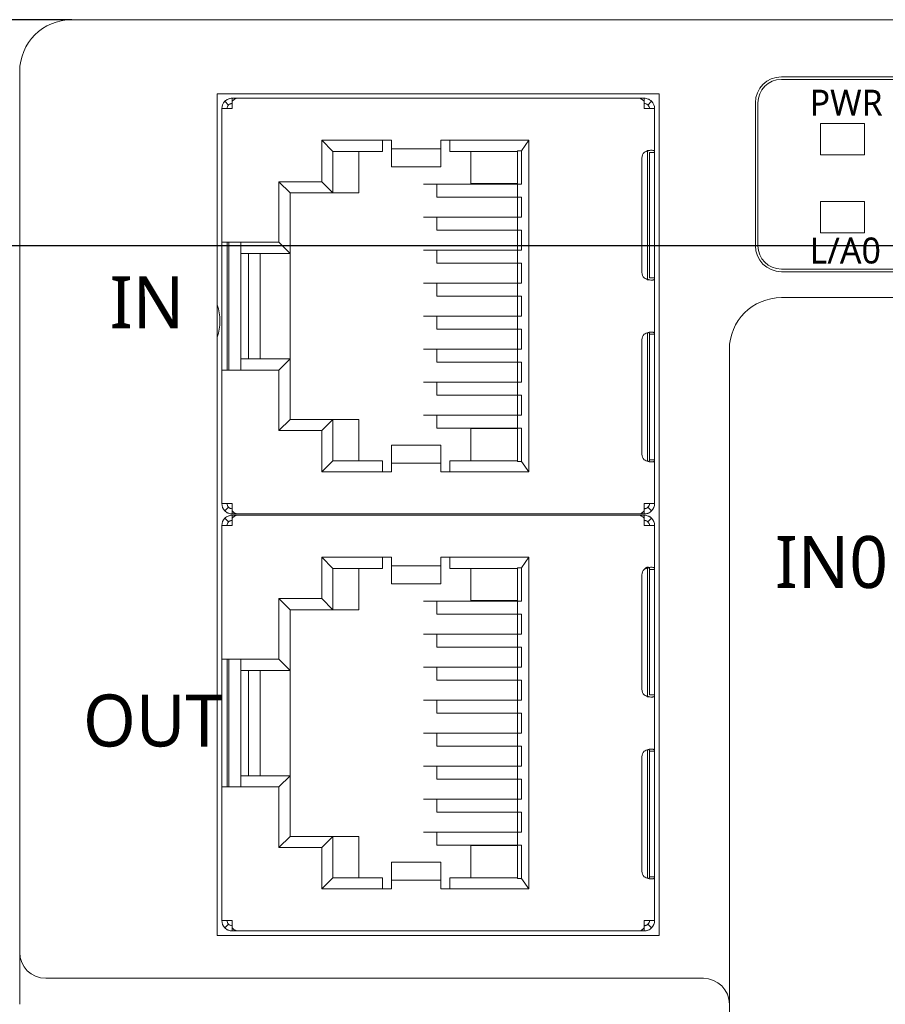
# Model space of a CAD drawing. Header units: millimetres. Extents: x 2293 to 4250, y -591 to 894.
# Tile 18 of 117: x 3464 to 3497, y 131 to 169. Entities that reach past the tile are written whole.
import ezdxf

# ---------------------------------------------------------------- set-up
doc = ezdxf.new("R2010")
doc.units = ezdxf.units.MM
doc.header["$PDSIZE"] = -1
doc.layers.add('1', color=7, linetype='Continuous', lineweight=13)
doc.dimstyles.new('ISO-25', dxfattribs={"dimtxt": 2.5, "dimasz": 2.5, "dimexe": 1.25, "dimexo": 0.625, "dimtad": 1, "dimtxsty": 'Standard', "dimcen": 2.5, "dimadec": 0, "dimazin": 0, "dimtfac": 1, "dimtmove": 0, "dimatfit": 3, "dimfxl": 1, "dimarcsym": 0})

# ---------------------------------------------------------------- blocks, each defined once
blk = doc.blocks.new('*D113')
at = {"color": 0, "lineweight": -2}
for p, q in [((3465.945, 168.906), (3426.22, 168.906)), ((3428.22, 164.826), (3428.22, 146.271)), ((3428.22, 120.586), (3428.22, 139.14)), ((3465.945, 116.506), (3426.22, 116.506))]:
    blk.add_line(p, q, dxfattribs=at)
at = {"color": 0}
for points in [[(3428.9, 164.826), (3427.54, 164.826), (3428.22, 168.906)], [(3427.54, 120.586), (3428.9, 120.586), (3428.22, 116.506)]]:
    blk.add_solid(points, dxfattribs=at)
at = {"layer": 'Defpoints', "color": 0}
for p in [(3428.22, 168.906), (3465.945, 168.906), (3465.945, 116.506)]:
    blk.add_point(p, dxfattribs=at)
at = {"color": 0, "insert": (3428.22, 142.706), "char_height": 3.5, "attachment_point": 5}
blk.add_mtext('52,4%%p0,2', dxfattribs=at)
blk = doc.blocks.new('*D114')
at = {"color": 0, "lineweight": -2}
for p, q in [((3626.945, 160.206), (3450.102, 160.206)), ((3452.102, 156.126), (3452.102, 145.98)), ((3452.102, 129.286), (3452.102, 139.432)), ((3461.245, 125.206), (3450.102, 125.206))]:
    blk.add_line(p, q, dxfattribs=at)
at = {"color": 0}
for points in [[(3452.782, 156.126), (3451.422, 156.126), (3452.102, 160.206)], [(3451.422, 129.286), (3452.782, 129.286), (3452.102, 125.206)]]:
    blk.add_solid(points, dxfattribs=at)
at = {"layer": 'Defpoints', "color": 0}
for p in [(3452.102, 160.206), (3626.945, 160.206), (3461.245, 125.206)]:
    blk.add_point(p, dxfattribs=at)
at = {"color": 0, "insert": (3452.102, 142.706), "char_height": 3.5, "attachment_point": 5}
blk.add_mtext('(35)', dxfattribs=at)
blk = doc.blocks.new('*D115')
at = {"color": 0, "lineweight": -2}
for p, q in [((3626.945, 160.206), (3626.945, 79.056)), ((3461.245, 125.206), (3461.245, 79.056)), ((3465.325, 81.056), (3622.865, 81.056))]:
    blk.add_line(p, q, dxfattribs=at)
at = {"color": 0}
for points in [[(3465.325, 81.736), (3465.325, 80.376), (3461.245, 81.056)], [(3622.865, 80.376), (3622.865, 81.736), (3626.945, 81.056)]]:
    blk.add_solid(points, dxfattribs=at)
at = {"layer": 'Defpoints', "color": 0}
for p in [(3626.945, 160.206), (3461.245, 125.206), (3626.945, 81.056)]:
    blk.add_point(p, dxfattribs=at)
at = {"color": 0, "insert": (3544.095, 84.622), "char_height": 3.5, "attachment_point": 5}
blk.add_mtext('(165,7)', dxfattribs=at)

msp = doc.modelspace()

# ---------------------------------------------------------------- linework, layer by layer
at = {"layer": '1', "color": 92, "linetype": 'Continuous', "lineweight": 13}
for p, q in [((3465.945, 168.906), (3622.245, 168.906)), ((3463.945, 133.006), (3463.945, 166.906)), ((3472.318, 165.881), (3487.771, 165.881)), ((3481.295, 162.596), (3481.295, 163.836)), ((3472.745, 159.911), (3472.745, 155.851)), ((3488.37, 156.807), (3488.37, 158.965)), ((3471.72, 150.281), (3471.72, 155.421)), ((3481.295, 151.926), (3481.295, 153.166)), ((3487.771, 149.881), (3472.318, 149.881)), ((3472.318, 149.831), (3487.771, 149.831)), ((3471.72, 144.291), (3471.72, 149.431)), ((3481.295, 146.546), (3481.295, 147.786)), ((3472.745, 143.861), (3472.745, 139.801)), ((3488.37, 140.757), (3488.37, 142.915)), ((3471.72, 134.231), (3471.72, 139.371)), ((3481.295, 135.876), (3481.295, 137.116)), ((3488.37, 134.231), (3488.37, 135.915)), ((3487.771, 133.831), (3472.318, 133.831)), ((3464.945, 132.006), (3490.245, 132.006))]:
    msp.add_line(p, q, dxfattribs=at)
at = {"layer": '1', "color": 7, "linetype": 'Continuous', "lineweight": 18}
for p, q in [((3465.945, 168.906), (3622.245, 168.906)), ((3463.945, 133.006), (3463.945, 166.906)), ((3493.245, 166.706), (3594.405, 166.706)), ((3594.405, 166.606), (3493.245, 166.606)), ((3471.545, 133.656), (3471.545, 166.056)), ((3471.545, 166.056), (3488.545, 166.056)), ((3488.545, 166.056), (3488.545, 133.656)), ((3471.978, 165.622), (3471.837, 165.764)), ((3472.12, 165.881), (3472.329, 165.881)), ((3472.12, 165.764), (3472.12, 165.881)), ((3472.12, 165.481), (3472.12, 165.764)), ((3487.761, 165.881), (3472.329, 165.881)), ((3487.761, 165.881), (3487.97, 165.881)), ((3487.97, 165.881), (3487.97, 165.764)), ((3487.97, 165.764), (3487.97, 165.481)), ((3488.253, 165.764), (3488.111, 165.622)), ((3492.245, 160.206), (3492.245, 165.706)), ((3492.345, 165.706), (3492.345, 160.206)), ((3471.72, 165.481), (3472.12, 165.481)), ((3471.72, 165.481), (3471.72, 160.341)), ((3487.97, 165.481), (3488.37, 165.481)), ((3488.37, 163.796), (3488.37, 165.481)), ((3494.745, 164.906), (3494.745, 163.706)), ((3496.445, 164.906), (3494.745, 164.906)), ((3496.445, 164.906), (3494.745, 164.906)), ((3494.745, 164.906), (3494.745, 163.706)), ((3496.445, 163.706), (3496.445, 164.906)), ((3496.445, 163.706), (3496.445, 164.906)), ((3475.565, 164.266), (3475.995, 163.836)), ((3478.245, 164.266), (3475.565, 164.266)), ((3475.565, 164.266), (3475.565, 162.671)), ((3477.895, 164.266), (3477.895, 163.836)), ((3478.245, 163.872), (3478.245, 164.266)), ((3483.525, 164.266), (3480.145, 164.266)), ((3480.145, 164.266), (3480.145, 163.872)), ((3480.495, 163.836), (3480.495, 164.266)), ((3483.525, 164.266), (3483.252, 163.857)), ((3483.525, 151.496), (3483.525, 164.266)), ((3475.995, 162.241), (3475.995, 163.836)), ((3475.995, 163.836), (3477.895, 163.836)), ((3476.995, 163.836), (3476.995, 162.241)), ((3480.145, 163.93), (3478.245, 163.93)), ((3478.245, 163.246), (3478.245, 163.872)), ((3480.145, 163.872), (3480.145, 163.246)), ((3480.495, 163.836), (3483.095, 163.836)), ((3481.295, 163.836), (3481.295, 162.596)), ((3483.095, 163.857), (3483.252, 163.857)), ((3483.095, 163.857), (3483.095, 163.836)), ((3483.095, 162.576), (3483.095, 163.836)), ((3483.252, 163.857), (3483.252, 162.576)), ((3488.095, 158.883), (3488.095, 163.878)), ((3488.17, 163.581), (3488.17, 163.796)), ((3488.17, 163.796), (3488.37, 163.796)), ((3488.37, 163.796), (3488.37, 163.581)), ((3487.879, 163.581), (3487.879, 159.181)), ((3488.17, 163.581), (3488.17, 159.181)), ((3488.37, 159.181), (3488.37, 163.581)), ((3494.745, 163.706), (3496.445, 163.706)), ((3494.745, 163.706), (3496.445, 163.706)), ((3478.245, 163.246), (3478.245, 163.24)), ((3478.245, 163.24), (3480.145, 163.24)), ((3480.145, 163.24), (3480.145, 163.246)), ((3474.345, 162.241), (3473.915, 162.671)), ((3475.565, 162.671), (3473.915, 162.671)), ((3473.915, 162.671), (3473.915, 160.341)), ((3475.995, 162.241), (3475.565, 162.671)), ((3481.418, 162.596), (3481.295, 162.596)), ((3482.972, 162.596), (3481.418, 162.596)), ((3483.095, 162.596), (3482.972, 162.596)), ((3474.345, 162.241), (3475.995, 162.241)), ((3474.345, 159.911), (3474.345, 162.241)), ((3475.995, 162.241), (3476.995, 162.241)), ((3479.478, 162.577), (3483.095, 162.577)), ((3479.995, 162.076), (3479.995, 162.576)), ((3483.095, 162.576), (3483.252, 162.576)), ((3483.095, 162.576), (3483.095, 162.076)), ((3483.095, 162.077), (3479.995, 162.077)), ((3479.995, 162.076), (3483.095, 162.076)), ((3480.695, 162.077), (3480.695, 162.076)), ((3481.295, 162.077), (3481.295, 162.076)), ((3483.252, 162.076), (3483.095, 162.076)), ((3483.095, 161.307), (3483.095, 162.076)), ((3483.252, 162.076), (3483.252, 161.306)), ((3496.445, 161.906), (3494.745, 161.906)), ((3494.745, 161.906), (3494.745, 160.706)), ((3496.445, 161.906), (3494.745, 161.906)), ((3494.745, 161.906), (3494.745, 160.706)), ((3496.445, 160.706), (3496.445, 161.906)), ((3496.445, 160.706), (3496.445, 161.906)), ((3479.478, 161.307), (3483.252, 161.307)), ((3479.995, 160.806), (3479.995, 161.306)), ((3483.095, 161.306), (3483.252, 161.306)), ((3483.095, 161.306), (3483.095, 160.806)), ((3483.095, 160.807), (3479.995, 160.807)), ((3479.995, 160.806), (3483.095, 160.806)), ((3483.252, 160.806), (3483.095, 160.806)), ((3483.095, 160.037), (3483.095, 160.806)), ((3483.252, 160.806), (3483.252, 160.036)), ((3494.745, 160.706), (3496.445, 160.706)), ((3494.745, 160.706), (3496.445, 160.706)), ((3471.72, 155.421), (3471.72, 160.341)), ((3472.12, 160.341), (3471.72, 160.341)), ((3471.92, 160.341), (3471.92, 155.421)), ((3471.995, 160.341), (3471.995, 155.421)), ((3473.915, 160.341), (3472.12, 160.341)), ((3472.445, 155.422), (3472.445, 160.34)), ((3474.345, 159.911), (3473.915, 160.341)), ((3479.478, 160.037), (3483.252, 160.037)), ((3479.995, 159.536), (3479.995, 160.036)), ((3483.095, 160.036), (3483.252, 160.036)), ((3483.095, 160.036), (3483.095, 159.536)), ((3472.448, 159.911), (3474.345, 159.911)), ((3472.745, 155.851), (3472.745, 159.911)), ((3473.195, 155.851), (3473.195, 159.911)), ((3474.345, 155.851), (3474.345, 159.911)), ((3483.095, 159.537), (3479.995, 159.537)), ((3479.995, 159.536), (3483.095, 159.536)), ((3483.252, 159.536), (3483.095, 159.536)), ((3483.095, 158.767), (3483.095, 159.536)), ((3483.252, 159.536), (3483.252, 158.766)), ((3488.17, 158.965), (3488.17, 159.181)), ((3488.37, 159.181), (3488.37, 158.965)), ((3493.245, 159.306), (3594.405, 159.306)), ((3594.405, 159.206), (3493.245, 159.206)), ((3488.37, 158.965), (3488.17, 158.965)), ((3488.37, 156.796), (3488.37, 158.965)), ((3479.478, 158.767), (3483.252, 158.767)), ((3479.995, 158.266), (3479.995, 158.766)), ((3483.095, 158.766), (3483.252, 158.766)), ((3483.095, 158.766), (3483.095, 158.266)), ((3483.095, 158.267), (3479.995, 158.267)), ((3479.995, 158.266), (3483.095, 158.266)), ((3483.252, 158.266), (3483.095, 158.266)), ((3483.095, 157.497), (3483.095, 158.266)), ((3483.252, 158.266), (3483.252, 157.496)), ((3622.245, 158.206), (3493.245, 158.206)), ((3479.478, 157.497), (3483.252, 157.497)), ((3479.995, 156.996), (3479.995, 157.496)), ((3483.095, 157.496), (3483.252, 157.496)), ((3483.095, 157.496), (3483.095, 156.996)), ((3483.095, 156.997), (3479.995, 156.997)), ((3483.095, 156.996), (3479.995, 156.996)), ((3483.252, 156.996), (3483.095, 156.996)), ((3483.095, 156.227), (3483.095, 156.996)), ((3483.252, 156.996), (3483.252, 156.226)), ((3487.879, 152.181), (3487.879, 156.581)), ((3488.095, 151.91), (3488.095, 156.852)), ((3488.17, 156.581), (3488.17, 156.796)), ((3488.17, 156.796), (3488.37, 156.796)), ((3488.17, 152.181), (3488.17, 156.581)), ((3488.37, 156.796), (3488.37, 156.581)), ((3488.37, 156.581), (3488.37, 152.181)), ((3479.478, 156.227), (3483.252, 156.227)), ((3479.995, 155.726), (3479.995, 156.226)), ((3483.095, 156.226), (3483.252, 156.226)), ((3483.095, 156.226), (3483.095, 155.726)), ((3491.245, 156.206), (3491.245, 118.506)), ((3474.345, 155.851), (3472.448, 155.851)), ((3473.915, 155.421), (3474.345, 155.851)), ((3474.345, 153.521), (3474.345, 155.851)), ((3471.72, 155.421), (3472.12, 155.421)), ((3471.72, 155.421), (3471.72, 150.281)), ((3472.12, 155.421), (3473.915, 155.421)), ((3473.915, 155.421), (3473.915, 153.091)), ((3483.095, 155.727), (3479.995, 155.727)), ((3483.095, 155.726), (3479.995, 155.726)), ((3483.252, 155.726), (3483.095, 155.726)), ((3483.095, 154.957), (3483.095, 155.726)), ((3483.252, 155.726), (3483.252, 154.956)), ((3479.478, 154.957), (3483.252, 154.957)), ((3479.995, 154.456), (3479.995, 154.956)), ((3483.095, 154.956), (3483.252, 154.956)), ((3483.095, 154.956), (3483.095, 154.456)), ((3483.095, 154.457), (3479.995, 154.457)), ((3483.095, 154.456), (3479.995, 154.456)), ((3483.252, 154.456), (3483.095, 154.456)), ((3483.095, 153.687), (3483.095, 154.456)), ((3483.252, 154.456), (3483.252, 153.686)), ((3473.915, 153.091), (3474.345, 153.521)), ((3475.995, 153.521), (3474.345, 153.521)), ((3475.565, 153.091), (3475.995, 153.521)), ((3475.995, 153.521), (3476.995, 153.521)), ((3475.995, 151.926), (3475.995, 153.521)), ((3476.995, 151.926), (3476.995, 153.521)), ((3479.478, 153.687), (3483.252, 153.687)), ((3479.995, 153.186), (3479.995, 153.686)), ((3483.095, 153.686), (3483.252, 153.686)), ((3483.095, 153.686), (3483.095, 153.186)), ((3483.095, 153.187), (3479.995, 153.187)), ((3483.095, 153.186), (3479.995, 153.186)), ((3480.695, 153.187), (3480.695, 153.186)), ((3481.295, 153.186), (3481.295, 153.187)), ((3481.295, 153.166), (3481.418, 153.166)), ((3481.295, 153.166), (3481.295, 151.926)), ((3481.418, 153.166), (3482.972, 153.166)), ((3482.972, 153.166), (3483.095, 153.166)), ((3483.252, 153.186), (3483.095, 153.186)), ((3483.095, 151.926), (3483.095, 153.186)), ((3483.252, 153.186), (3483.252, 151.904)), ((3473.915, 153.091), (3475.565, 153.091)), ((3475.565, 153.091), (3475.565, 151.496)), ((3480.145, 152.522), (3478.245, 152.522)), ((3478.245, 152.522), (3478.245, 152.516)), ((3478.245, 151.89), (3478.245, 152.516)), ((3480.145, 152.516), (3480.145, 152.522)), ((3480.145, 152.516), (3480.145, 151.89)), ((3488.17, 151.965), (3488.17, 152.181)), ((3488.37, 152.181), (3488.37, 151.965)), ((3475.995, 151.926), (3475.565, 151.496)), ((3477.895, 151.926), (3475.995, 151.926)), ((3477.895, 151.926), (3477.895, 151.496)), ((3478.245, 151.496), (3478.245, 151.89)), ((3478.245, 151.831), (3480.145, 151.831)), ((3480.145, 151.89), (3480.145, 151.496)), ((3483.095, 151.926), (3480.495, 151.926)), ((3480.495, 151.496), (3480.495, 151.926)), ((3483.095, 151.926), (3483.095, 151.904)), ((3483.252, 151.904), (3483.095, 151.904)), ((3483.252, 151.904), (3483.525, 151.496)), ((3488.37, 151.965), (3488.17, 151.965)), ((3488.37, 150.281), (3488.37, 151.965)), ((3475.565, 151.496), (3478.245, 151.496)), ((3480.145, 151.496), (3483.525, 151.496)), ((3472.12, 150.281), (3471.72, 150.281)), ((3471.837, 149.998), (3471.978, 150.139)), ((3472.12, 149.998), (3472.12, 150.281)), ((3488.37, 150.281), (3487.97, 150.281)), ((3487.97, 150.281), (3487.97, 149.998)), ((3488.111, 150.139), (3488.253, 149.998)), ((3471.978, 149.572), (3471.837, 149.714)), ((3472.12, 149.881), (3472.12, 149.998)), ((3472.329, 149.881), (3472.12, 149.881)), ((3472.12, 149.831), (3472.329, 149.831)), ((3472.12, 149.714), (3472.12, 149.831)), ((3472.12, 149.431), (3472.12, 149.714)), ((3472.329, 149.881), (3487.761, 149.881)), ((3487.761, 149.831), (3472.329, 149.831)), ((3487.97, 149.881), (3487.761, 149.881)), ((3487.761, 149.831), (3487.97, 149.831)), ((3487.97, 149.998), (3487.97, 149.881)), ((3487.97, 149.831), (3487.97, 149.714)), ((3487.97, 149.714), (3487.97, 149.431)), ((3488.253, 149.714), (3488.111, 149.572)), ((3471.72, 149.431), (3472.12, 149.431)), ((3471.72, 149.431), (3471.72, 144.291)), ((3487.97, 149.431), (3488.37, 149.431)), ((3488.37, 147.746), (3488.37, 149.431)), ((3478.245, 148.216), (3475.565, 148.216)), ((3475.565, 148.216), (3475.565, 146.621)), ((3475.565, 148.216), (3475.995, 147.786)), ((3477.895, 148.216), (3477.895, 147.786)), ((3478.245, 147.822), (3478.245, 148.216)), ((3483.525, 148.216), (3480.145, 148.216)), ((3480.145, 148.216), (3480.145, 147.822)), ((3480.495, 147.786), (3480.495, 148.216)), ((3483.525, 148.216), (3483.252, 147.807)), ((3483.525, 135.446), (3483.525, 148.216)), ((3480.145, 147.88), (3478.245, 147.88)), ((3478.245, 147.196), (3478.245, 147.822)), ((3480.145, 147.822), (3480.145, 147.196)), ((3488.095, 142.833), (3488.095, 147.828)), ((3475.995, 147.786), (3477.895, 147.786)), ((3475.995, 146.191), (3475.995, 147.786)), ((3476.995, 147.786), (3476.995, 146.191)), ((3480.495, 147.786), (3483.095, 147.786)), ((3481.295, 147.786), (3481.295, 146.546)), ((3483.095, 147.807), (3483.252, 147.807)), ((3483.095, 147.807), (3483.095, 147.786)), ((3483.095, 146.526), (3483.095, 147.786)), ((3483.252, 147.807), (3483.252, 146.526)), ((3487.879, 147.531), (3487.879, 143.131)), ((3488.17, 147.531), (3488.17, 147.746)), ((3488.17, 147.746), (3488.37, 147.746)), ((3488.17, 147.531), (3488.17, 143.131)), ((3488.37, 147.746), (3488.37, 147.531)), ((3488.37, 143.131), (3488.37, 147.531)), ((3478.245, 147.196), (3478.245, 147.19)), ((3478.245, 147.19), (3480.145, 147.19)), ((3480.145, 147.19), (3480.145, 147.196)), ((3475.565, 146.621), (3473.915, 146.621)), ((3473.915, 146.621), (3473.915, 144.291)), ((3474.345, 146.191), (3473.915, 146.621)), ((3475.995, 146.191), (3475.565, 146.621)), ((3479.478, 146.527), (3483.095, 146.527)), ((3479.995, 146.026), (3479.995, 146.526)), ((3481.418, 146.546), (3481.295, 146.546)), ((3482.972, 146.546), (3481.418, 146.546)), ((3483.095, 146.546), (3482.972, 146.546)), ((3483.095, 146.526), (3483.252, 146.526)), ((3483.095, 146.526), (3483.095, 146.026)), ((3474.345, 143.861), (3474.345, 146.191)), ((3474.345, 146.191), (3475.995, 146.191)), ((3475.995, 146.191), (3476.995, 146.191)), ((3483.095, 146.027), (3479.995, 146.027)), ((3479.995, 146.026), (3483.095, 146.026)), ((3480.695, 146.027), (3480.695, 146.026)), ((3481.295, 146.027), (3481.295, 146.026)), ((3483.095, 145.257), (3483.095, 146.026)), ((3483.252, 146.026), (3483.095, 146.026)), ((3483.252, 146.026), (3483.252, 145.256)), ((3479.478, 145.257), (3483.252, 145.257)), ((3479.995, 144.756), (3479.995, 145.256)), ((3483.095, 145.256), (3483.252, 145.256)), ((3483.095, 145.256), (3483.095, 144.756)), ((3483.095, 144.757), (3479.995, 144.757)), ((3479.995, 144.756), (3483.095, 144.756)), ((3483.095, 143.987), (3483.095, 144.756)), ((3483.252, 144.756), (3483.095, 144.756)), ((3483.252, 144.756), (3483.252, 143.986)), ((3471.72, 139.371), (3471.72, 144.291)), ((3472.12, 144.291), (3471.72, 144.291)), ((3471.92, 144.291), (3471.92, 139.371)), ((3471.995, 144.291), (3471.995, 139.371)), ((3473.915, 144.291), (3472.12, 144.291)), ((3472.445, 139.372), (3472.445, 144.29)), ((3474.345, 143.861), (3473.915, 144.291)), ((3472.448, 143.861), (3474.345, 143.861)), ((3472.745, 139.801), (3472.745, 143.861)), ((3473.195, 139.801), (3473.195, 143.861)), ((3474.345, 139.801), (3474.345, 143.861)), ((3479.478, 143.987), (3483.252, 143.987)), ((3479.995, 143.486), (3479.995, 143.986)), ((3483.095, 143.986), (3483.252, 143.986)), ((3483.095, 143.986), (3483.095, 143.486)), ((3483.095, 143.487), (3479.995, 143.487)), ((3479.995, 143.486), (3483.095, 143.486)), ((3483.095, 142.717), (3483.095, 143.486)), ((3483.252, 143.486), (3483.095, 143.486)), ((3483.252, 143.486), (3483.252, 142.716)), ((3488.17, 142.915), (3488.17, 143.131)), ((3488.37, 142.915), (3488.17, 142.915)), ((3488.37, 143.131), (3488.37, 142.915)), ((3488.37, 140.746), (3488.37, 142.915)), ((3479.478, 142.717), (3483.252, 142.717)), ((3479.995, 142.216), (3479.995, 142.716)), ((3483.095, 142.716), (3483.252, 142.716)), ((3483.095, 142.716), (3483.095, 142.216)), ((3483.095, 142.217), (3479.995, 142.217)), ((3479.995, 142.216), (3483.095, 142.216)), ((3483.095, 141.447), (3483.095, 142.216)), ((3483.252, 142.216), (3483.095, 142.216)), ((3483.252, 142.216), (3483.252, 141.446)), ((3479.478, 141.447), (3483.252, 141.447)), ((3479.995, 140.946), (3479.995, 141.446)), ((3483.095, 141.446), (3483.252, 141.446)), ((3483.095, 141.446), (3483.095, 140.946)), ((3483.095, 140.947), (3479.995, 140.947)), ((3483.095, 140.946), (3479.995, 140.946)), ((3483.095, 140.177), (3483.095, 140.946)), ((3483.252, 140.946), (3483.095, 140.946)), ((3483.252, 140.946), (3483.252, 140.176)), ((3488.095, 135.86), (3488.095, 140.802)), ((3488.17, 140.531), (3488.17, 140.746)), ((3488.17, 140.746), (3488.37, 140.746)), ((3488.37, 140.746), (3488.37, 140.531)), ((3487.879, 136.131), (3487.879, 140.531)), ((3488.17, 136.131), (3488.17, 140.531)), ((3488.37, 140.531), (3488.37, 136.131)), ((3479.478, 140.177), (3483.252, 140.177)), ((3479.995, 139.676), (3479.995, 140.176)), ((3483.095, 140.176), (3483.252, 140.176)), ((3483.095, 140.176), (3483.095, 139.676)), ((3474.345, 139.801), (3472.448, 139.801)), ((3473.915, 139.371), (3474.345, 139.801)), ((3474.345, 137.471), (3474.345, 139.801)), ((3483.095, 139.677), (3479.995, 139.677)), ((3483.095, 139.676), (3479.995, 139.676)), ((3483.095, 138.907), (3483.095, 139.676)), ((3483.252, 139.676), (3483.095, 139.676)), ((3483.252, 139.676), (3483.252, 138.906)), ((3471.72, 139.371), (3472.12, 139.371)), ((3471.72, 139.371), (3471.72, 134.231)), ((3472.12, 139.371), (3473.915, 139.371)), ((3473.915, 139.371), (3473.915, 137.041)), ((3479.478, 138.907), (3483.252, 138.907)), ((3479.995, 138.406), (3479.995, 138.906)), ((3483.095, 138.906), (3483.252, 138.906)), ((3483.095, 138.906), (3483.095, 138.406)), ((3483.095, 138.407), (3479.995, 138.407)), ((3483.095, 138.406), (3479.995, 138.406)), ((3483.095, 137.637), (3483.095, 138.406)), ((3483.252, 138.406), (3483.095, 138.406)), ((3483.252, 138.406), (3483.252, 137.636)), ((3479.478, 137.637), (3483.252, 137.637)), ((3479.995, 137.136), (3479.995, 137.636)), ((3483.095, 137.636), (3483.252, 137.636)), ((3483.095, 137.636), (3483.095, 137.136)), ((3473.915, 137.041), (3474.345, 137.471)), ((3475.995, 137.471), (3474.345, 137.471)), ((3475.565, 137.041), (3475.995, 137.471)), ((3475.995, 137.471), (3476.995, 137.471)), ((3475.995, 135.876), (3475.995, 137.471)), ((3476.995, 135.876), (3476.995, 137.471)), ((3473.915, 137.041), (3475.565, 137.041)), ((3475.565, 137.041), (3475.565, 135.446)), ((3483.095, 137.137), (3479.995, 137.137)), ((3483.095, 137.136), (3479.995, 137.136)), ((3480.695, 137.137), (3480.695, 137.136)), ((3481.295, 137.136), (3481.295, 137.137)), ((3481.295, 137.116), (3481.418, 137.116)), ((3481.295, 137.116), (3481.295, 135.876)), ((3481.418, 137.116), (3482.972, 137.116)), ((3482.972, 137.116), (3483.095, 137.116)), ((3483.095, 135.876), (3483.095, 137.136)), ((3483.252, 137.136), (3483.095, 137.136)), ((3483.252, 137.136), (3483.252, 135.854)), ((3480.145, 136.472), (3478.245, 136.472)), ((3478.245, 136.472), (3478.245, 136.466)), ((3478.245, 135.84), (3478.245, 136.466)), ((3480.145, 136.466), (3480.145, 136.472)), ((3480.145, 136.466), (3480.145, 135.84)), ((3488.17, 135.915), (3488.17, 136.131)), ((3488.37, 136.131), (3488.37, 135.915)), ((3475.995, 135.876), (3475.565, 135.446)), ((3477.895, 135.876), (3475.995, 135.876)), ((3477.895, 135.876), (3477.895, 135.446)), ((3478.245, 135.446), (3478.245, 135.84)), ((3478.245, 135.781), (3480.145, 135.781)), ((3480.145, 135.84), (3480.145, 135.446)), ((3483.095, 135.876), (3480.495, 135.876)), ((3480.495, 135.446), (3480.495, 135.876)), ((3483.095, 135.876), (3483.095, 135.854)), ((3483.252, 135.854), (3483.095, 135.854)), ((3483.252, 135.854), (3483.525, 135.446)), ((3488.37, 135.915), (3488.17, 135.915)), ((3488.37, 134.231), (3488.37, 135.915)), ((3475.565, 135.446), (3478.245, 135.446)), ((3480.145, 135.446), (3483.525, 135.446)), ((3472.12, 134.231), (3471.72, 134.231)), ((3472.12, 133.948), (3472.12, 134.231)), ((3488.37, 134.231), (3487.97, 134.231)), ((3487.97, 134.231), (3487.97, 133.948)), ((3471.837, 133.948), (3471.978, 134.089)), ((3472.12, 133.831), (3472.12, 133.948)), ((3472.329, 133.831), (3472.12, 133.831)), ((3472.329, 133.831), (3487.761, 133.831)), ((3487.97, 133.831), (3487.761, 133.831)), ((3487.97, 133.948), (3487.97, 133.831)), ((3488.111, 134.089), (3488.253, 133.948)), ((3488.545, 133.656), (3471.545, 133.656)), ((3463.945, 131.006), (3463.945, 133.006)), ((3490.245, 132.006), (3464.945, 132.006))]:
    msp.add_line(p, q, dxfattribs=at)
at = {"layer": '1', "color": 92, "linetype": 'Continuous', "lineweight": 13}
for centre in [(3465.945, 166.906), (3493.245, 156.206)]:
    msp.add_arc(centre, 2, 90, 180, dxfattribs=at)
at = {"layer": '1', "color": 7, "linetype": 'Continuous', "lineweight": 18}
for centre, radius, start, end in [((3465.945, 166.906), 2, 90, 180), ((3493.245, 165.706), 1, 90, 180), ((3493.245, 165.706), 0.9, 90, 180), ((3472.12, 165.481), 0.4, 135, 180), ((3487.97, 165.481), 0.4, 0, 45), ((3472.12, 165.481), 0.2, 135, 180), ((3487.97, 165.481), 0.2, 0, 45), ((3488.179, 163.581), 0.3, 134.1378, 180), ((3493.245, 160.206), 1, 180, 270), ((3493.245, 160.206), 0.9, 180, 270), ((3488.179, 159.181), 0.3, 180, 225.8622), ((3493.245, 156.206), 2, 90, 180), ((3469.645, 157.306), 2, 0, 18.1969), ((3469.645, 157.306), 2, 341.8031, 0), ((3488.179, 156.581), 0.3, 134.1378, 180), ((3488.179, 152.181), 0.3, 180, 225.8622), ((3472.12, 150.281), 0.4, 180, 225), ((3472.12, 150.281), 0.2, 180, 225), ((3487.97, 150.281), 0.2, 315, 0), ((3487.97, 150.281), 0.4, 315, 0), ((3472.12, 149.431), 0.4, 135, 180), ((3487.97, 149.431), 0.4, 0, 45), ((3472.12, 149.431), 0.2, 135, 180), ((3487.97, 149.431), 0.2, 0, 45), ((3488.179, 147.531), 0.3, 134.1378, 180), ((3488.179, 143.131), 0.3, 180, 225.8622), ((3488.179, 140.531), 0.3, 134.1378, 180), ((3488.179, 136.131), 0.3, 180, 225.8622), ((3472.12, 134.231), 0.4, 180, 225), ((3472.12, 134.231), 0.2, 180, 225), ((3487.97, 134.231), 0.2, 315, 0), ((3487.97, 134.231), 0.4, 315, 0), ((3464.945, 133.006), 1, 180, 270), ((3490.245, 131.006), 1, 0, 90)]:
    msp.add_arc(centre, radius, start, end, dxfattribs=at)
for points, knots in [([(3471.837, 165.764), (3471.856, 165.782), (3471.876, 165.799), (3471.919, 165.828), (3471.942, 165.84), (3471.979, 165.855), (3471.991, 165.86), (3472.016, 165.867), (3472.029, 165.871), (3472.067, 165.878), (3472.093, 165.881), (3472.12, 165.881)], [0, 0, 0, 0, 0.25, 0.25, 0.5, 0.5, 0.625, 0.625, 0.75, 0.75, 1, 1, 1, 1]), ([(3472.12, 165.681), (3472.107, 165.681), (3472.093, 165.68), (3472.068, 165.674), (3472.055, 165.671), (3472.031, 165.661), (3472.019, 165.654), (3471.998, 165.64), (3471.988, 165.631), (3471.978, 165.622)], [0, 0, 0, 0, 0.25, 0.25, 0.5, 0.5, 0.75, 0.75, 1, 1, 1, 1]), ([(3472.329, 165.881), (3472.311, 165.881), (3472.294, 165.878), (3472.259, 165.868), (3472.242, 165.86), (3472.215, 165.845), (3472.207, 165.84), (3472.189, 165.827), (3472.181, 165.821), (3472.155, 165.799), (3472.137, 165.782), (3472.12, 165.764)], [0, 0, 0, 0, 0.25, 0.25, 0.5, 0.5, 0.625, 0.625, 0.75, 0.75, 1, 1, 1, 1]), ([(3487.97, 165.764), (3487.952, 165.782), (3487.935, 165.799), (3487.9, 165.828), (3487.883, 165.84), (3487.857, 165.855), (3487.848, 165.86), (3487.83, 165.867), (3487.822, 165.871), (3487.796, 165.878), (3487.778, 165.881), (3487.761, 165.881)], [0, 0, 0, 0, 0.25, 0.25, 0.5, 0.5, 0.625, 0.625, 0.75, 0.75, 1, 1, 1, 1]), ([(3487.97, 165.881), (3487.996, 165.881), (3488.022, 165.878), (3488.073, 165.868), (3488.098, 165.86), (3488.135, 165.845), (3488.147, 165.84), (3488.17, 165.827), (3488.181, 165.821), (3488.214, 165.799), (3488.234, 165.782), (3488.253, 165.764)], [0, 0, 0, 0, 0.25, 0.25, 0.5, 0.5, 0.625, 0.625, 0.75, 0.75, 1, 1, 1, 1]), ([(3488.111, 165.622), (3488.102, 165.631), (3488.092, 165.64), (3488.07, 165.654), (3488.058, 165.661), (3488.034, 165.671), (3488.022, 165.674), (3487.996, 165.68), (3487.983, 165.681), (3487.97, 165.681)], [0, 0, 0, 0, 0.25, 0.25, 0.5, 0.5, 0.75, 0.75, 1, 1, 1, 1]), ([(3488.37, 163.796), (3488.37, 163.811), (3488.368, 163.824), (3488.361, 163.84), (3488.358, 163.845), (3488.351, 163.853), (3488.346, 163.857), (3488.337, 163.864), (3488.331, 163.867), (3488.322, 163.871), (3488.318, 163.872), (3488.312, 163.874), (3488.308, 163.875), (3488.289, 163.879), (3488.272, 163.881), (3488.243, 163.881), (3488.233, 163.88), (3488.211, 163.879), (3488.2, 163.877), (3488.178, 163.874), (3488.166, 163.872), (3488.142, 163.867), (3488.13, 163.864), (3488.105, 163.857), (3488.093, 163.853), (3488.068, 163.845), (3488.055, 163.84), (3488.017, 163.824), (3487.993, 163.811), (3487.97, 163.796)], [0, 0, 0, 0, 0.125, 0.125, 0.1875, 0.1875, 0.25, 0.25, 0.3125, 0.3125, 0.34375, 0.34375, 0.375, 0.375, 0.5, 0.5, 0.5625, 0.5625, 0.625, 0.625, 0.6875, 0.6875, 0.75, 0.75, 0.8125, 0.8125, 0.875, 0.875, 1, 1, 1, 1]), ([(3487.97, 158.965), (3487.993, 158.95), (3488.017, 158.938), (3488.055, 158.922), (3488.067, 158.917), (3488.092, 158.908), (3488.105, 158.904), (3488.129, 158.898), (3488.142, 158.895), (3488.16, 158.891), (3488.166, 158.89), (3488.177, 158.888), (3488.183, 158.887), (3488.212, 158.882), (3488.233, 158.881), (3488.262, 158.881), (3488.271, 158.881), (3488.289, 158.883), (3488.297, 158.884), (3488.312, 158.887), (3488.318, 158.89), (3488.331, 158.895), (3488.337, 158.898), (3488.346, 158.904), (3488.351, 158.908), (3488.358, 158.917), (3488.361, 158.922), (3488.368, 158.938), (3488.37, 158.95), (3488.37, 158.965)], [0, 0, 0, 0, 0.125, 0.125, 0.1875, 0.1875, 0.25, 0.25, 0.3125, 0.3125, 0.34375, 0.34375, 0.375, 0.375, 0.5, 0.5, 0.5625, 0.5625, 0.625, 0.625, 0.6875, 0.6875, 0.75, 0.75, 0.8125, 0.8125, 0.875, 0.875, 1, 1, 1, 1]), ([(3487.97, 156.796), (3487.993, 156.811), (3488.017, 156.824), (3488.055, 156.84), (3488.067, 156.845), (3488.092, 156.853), (3488.105, 156.857), (3488.129, 156.864), (3488.142, 156.867), (3488.16, 156.871), (3488.166, 156.872), (3488.177, 156.874), (3488.183, 156.875), (3488.212, 156.879), (3488.233, 156.881), (3488.262, 156.881), (3488.271, 156.88), (3488.289, 156.879), (3488.297, 156.877), (3488.312, 156.874), (3488.318, 156.872), (3488.331, 156.867), (3488.337, 156.864), (3488.346, 156.857), (3488.351, 156.853), (3488.358, 156.845), (3488.361, 156.84), (3488.368, 156.824), (3488.37, 156.811), (3488.37, 156.796)], [0, 0, 0, 0, 0.125, 0.125, 0.1875, 0.1875, 0.25, 0.25, 0.3125, 0.3125, 0.34375, 0.34375, 0.375, 0.375, 0.5, 0.5, 0.5625, 0.5625, 0.625, 0.625, 0.6875, 0.6875, 0.75, 0.75, 0.8125, 0.8125, 0.875, 0.875, 1, 1, 1, 1]), ([(3488.149, 156.868), (3488.149, 156.868), (3488.15, 156.867), (3488.153, 156.864), (3488.156, 156.861), (3488.16, 156.853), (3488.162, 156.849), (3488.165, 156.84), (3488.166, 156.835), (3488.169, 156.82), (3488.17, 156.808), (3488.17, 156.796)], [0, 0, 0, 0, 0.01599, 0.01599, 0.212792, 0.212792, 0.409594, 0.409594, 0.606396, 0.606396, 1, 1, 1, 1]), ([(3488.37, 151.965), (3488.37, 151.95), (3488.368, 151.938), (3488.361, 151.922), (3488.358, 151.917), (3488.351, 151.908), (3488.346, 151.904), (3488.337, 151.898), (3488.331, 151.895), (3488.322, 151.891), (3488.318, 151.89), (3488.312, 151.888), (3488.308, 151.887), (3488.289, 151.882), (3488.272, 151.881), (3488.243, 151.881), (3488.233, 151.881), (3488.211, 151.883), (3488.2, 151.884), (3488.178, 151.887), (3488.166, 151.89), (3488.142, 151.895), (3488.13, 151.898), (3488.105, 151.904), (3488.093, 151.908), (3488.068, 151.917), (3488.055, 151.922), (3488.017, 151.938), (3487.993, 151.951), (3487.97, 151.965)], [0, 0, 0, 0, 0.125, 0.125, 0.1875, 0.1875, 0.25, 0.25, 0.3125, 0.3125, 0.34375, 0.34375, 0.375, 0.375, 0.5, 0.5, 0.5625, 0.5625, 0.625, 0.625, 0.6875, 0.6875, 0.75, 0.75, 0.8125, 0.8125, 0.875, 0.875, 1, 1, 1, 1]), ([(3488.17, 151.965), (3488.17, 151.953), (3488.169, 151.942), (3488.166, 151.927), (3488.165, 151.922), (3488.162, 151.913), (3488.16, 151.909), (3488.156, 151.901), (3488.153, 151.898), (3488.15, 151.894), (3488.149, 151.894), (3488.149, 151.894)], [0, 0, 0, 0, 0.392872, 0.392872, 0.589308, 0.589308, 0.785744, 0.785744, 0.98218, 0.98218, 1, 1, 1, 1]), ([(3471.978, 150.139), (3471.988, 150.13), (3471.998, 150.122), (3472.019, 150.107), (3472.031, 150.101), (3472.055, 150.091), (3472.068, 150.087), (3472.093, 150.082), (3472.107, 150.081), (3472.12, 150.081)], [0, 0, 0, 0, 0.25, 0.25, 0.5, 0.5, 0.75, 0.75, 1, 1, 1, 1]), ([(3487.97, 150.081), (3487.983, 150.081), (3487.996, 150.082), (3488.021, 150.087), (3488.034, 150.091), (3488.058, 150.101), (3488.07, 150.107), (3488.092, 150.122), (3488.102, 150.13), (3488.111, 150.139)], [0, 0, 0, 0, 0.25, 0.25, 0.5, 0.5, 0.75, 0.75, 1, 1, 1, 1]), ([(3472.12, 149.881), (3472.093, 149.881), (3472.067, 149.883), (3472.016, 149.894), (3471.991, 149.901), (3471.955, 149.916), (3471.943, 149.922), (3471.92, 149.934), (3471.908, 149.941), (3471.876, 149.963), (3471.856, 149.979), (3471.837, 149.998)], [0, 0, 0, 0, 0.25, 0.25, 0.5, 0.5, 0.625, 0.625, 0.75, 0.75, 1, 1, 1, 1]), ([(3471.837, 149.714), (3471.856, 149.732), (3471.876, 149.749), (3471.919, 149.778), (3471.942, 149.79), (3471.979, 149.805), (3471.991, 149.81), (3472.016, 149.817), (3472.029, 149.821), (3472.067, 149.828), (3472.093, 149.831), (3472.12, 149.831)], [0, 0, 0, 0, 0.25, 0.25, 0.5, 0.5, 0.625, 0.625, 0.75, 0.75, 1, 1, 1, 1]), ([(3472.12, 149.998), (3472.137, 149.979), (3472.155, 149.963), (3472.189, 149.934), (3472.207, 149.921), (3472.233, 149.906), (3472.242, 149.902), (3472.259, 149.894), (3472.268, 149.891), (3472.294, 149.883), (3472.311, 149.881), (3472.329, 149.881)], [0, 0, 0, 0, 0.25, 0.25, 0.5, 0.5, 0.625, 0.625, 0.75, 0.75, 1, 1, 1, 1]), ([(3472.329, 149.831), (3472.311, 149.831), (3472.294, 149.828), (3472.259, 149.818), (3472.242, 149.81), (3472.215, 149.795), (3472.207, 149.79), (3472.189, 149.777), (3472.181, 149.771), (3472.155, 149.749), (3472.137, 149.732), (3472.12, 149.714)], [0, 0, 0, 0, 0.25, 0.25, 0.5, 0.5, 0.625, 0.625, 0.75, 0.75, 1, 1, 1, 1]), ([(3487.761, 149.881), (3487.778, 149.881), (3487.796, 149.883), (3487.83, 149.894), (3487.848, 149.901), (3487.874, 149.916), (3487.883, 149.922), (3487.9, 149.934), (3487.909, 149.941), (3487.935, 149.963), (3487.952, 149.979), (3487.97, 149.998)], [0, 0, 0, 0, 0.25, 0.25, 0.5, 0.5, 0.625, 0.625, 0.75, 0.75, 1, 1, 1, 1]), ([(3487.97, 149.714), (3487.952, 149.732), (3487.935, 149.749), (3487.9, 149.778), (3487.883, 149.79), (3487.857, 149.805), (3487.848, 149.81), (3487.83, 149.817), (3487.822, 149.821), (3487.796, 149.828), (3487.778, 149.831), (3487.761, 149.831)], [0, 0, 0, 0, 0.25, 0.25, 0.5, 0.5, 0.625, 0.625, 0.75, 0.75, 1, 1, 1, 1]), ([(3488.253, 149.998), (3488.234, 149.979), (3488.214, 149.963), (3488.17, 149.934), (3488.147, 149.921), (3488.111, 149.906), (3488.098, 149.902), (3488.073, 149.894), (3488.061, 149.891), (3488.022, 149.883), (3487.996, 149.881), (3487.97, 149.881)], [0, 0, 0, 0, 0.25, 0.25, 0.5, 0.5, 0.625, 0.625, 0.75, 0.75, 1, 1, 1, 1]), ([(3487.97, 149.831), (3487.996, 149.831), (3488.022, 149.828), (3488.073, 149.818), (3488.098, 149.81), (3488.135, 149.795), (3488.147, 149.79), (3488.17, 149.777), (3488.181, 149.771), (3488.214, 149.749), (3488.234, 149.732), (3488.253, 149.714)], [0, 0, 0, 0, 0.25, 0.25, 0.5, 0.5, 0.625, 0.625, 0.75, 0.75, 1, 1, 1, 1]), ([(3472.12, 149.631), (3472.107, 149.631), (3472.093, 149.63), (3472.068, 149.624), (3472.055, 149.621), (3472.031, 149.611), (3472.019, 149.604), (3471.998, 149.59), (3471.988, 149.581), (3471.978, 149.572)], [0, 0, 0, 0, 0.25, 0.25, 0.5, 0.5, 0.75, 0.75, 1, 1, 1, 1]), ([(3488.111, 149.572), (3488.102, 149.581), (3488.092, 149.59), (3488.07, 149.604), (3488.058, 149.611), (3488.034, 149.621), (3488.022, 149.624), (3487.996, 149.63), (3487.983, 149.631), (3487.97, 149.631)], [0, 0, 0, 0, 0.25, 0.25, 0.5, 0.5, 0.75, 0.75, 1, 1, 1, 1]), ([(3488.17, 147.746), (3488.17, 147.758), (3488.169, 147.77), (3488.166, 147.785), (3488.165, 147.79), (3488.162, 147.799), (3488.16, 147.803), (3488.156, 147.811), (3488.153, 147.814), (3488.147, 147.82), (3488.143, 147.822), (3488.136, 147.827), (3488.131, 147.828), (3488.122, 147.83), (3488.117, 147.831), (3488.106, 147.831), (3488.1, 147.83), (3488.088, 147.828), (3488.082, 147.827), (3488.069, 147.823), (3488.063, 147.82), (3488.05, 147.814), (3488.044, 147.811), (3488.031, 147.803), (3488.025, 147.799), (3488.013, 147.79), (3488.007, 147.785), (3487.99, 147.77), (3487.979, 147.758), (3487.97, 147.746)], [0, 0, 0, 0, 0.125, 0.125, 0.1875, 0.1875, 0.25, 0.25, 0.3125, 0.3125, 0.375, 0.375, 0.4375, 0.4375, 0.5, 0.5, 0.5625, 0.5625, 0.625, 0.625, 0.6875, 0.6875, 0.75, 0.75, 0.8125, 0.8125, 0.875, 0.875, 1, 1, 1, 1]), ([(3488.37, 147.746), (3488.37, 147.761), (3488.368, 147.774), (3488.361, 147.79), (3488.358, 147.795), (3488.351, 147.803), (3488.346, 147.807), (3488.337, 147.814), (3488.331, 147.817), (3488.322, 147.821), (3488.318, 147.822), (3488.312, 147.824), (3488.308, 147.825), (3488.289, 147.829), (3488.272, 147.831), (3488.243, 147.831), (3488.233, 147.83), (3488.211, 147.829), (3488.2, 147.827), (3488.178, 147.824), (3488.166, 147.822), (3488.142, 147.817), (3488.13, 147.814), (3488.105, 147.807), (3488.093, 147.803), (3488.068, 147.795), (3488.055, 147.79), (3488.017, 147.774), (3487.993, 147.761), (3487.97, 147.746)], [0, 0, 0, 0, 0.125, 0.125, 0.1875, 0.1875, 0.25, 0.25, 0.3125, 0.3125, 0.34375, 0.34375, 0.375, 0.375, 0.5, 0.5, 0.5625, 0.5625, 0.625, 0.625, 0.6875, 0.6875, 0.75, 0.75, 0.8125, 0.8125, 0.875, 0.875, 1, 1, 1, 1]), ([(3487.97, 142.915), (3487.993, 142.9), (3488.017, 142.888), (3488.055, 142.872), (3488.067, 142.867), (3488.092, 142.858), (3488.105, 142.854), (3488.129, 142.848), (3488.142, 142.845), (3488.16, 142.841), (3488.166, 142.84), (3488.177, 142.838), (3488.183, 142.837), (3488.212, 142.832), (3488.233, 142.831), (3488.262, 142.831), (3488.271, 142.831), (3488.289, 142.833), (3488.297, 142.834), (3488.312, 142.837), (3488.318, 142.84), (3488.331, 142.845), (3488.337, 142.848), (3488.346, 142.854), (3488.351, 142.858), (3488.358, 142.867), (3488.361, 142.872), (3488.368, 142.888), (3488.37, 142.9), (3488.37, 142.915)], [0, 0, 0, 0, 0.125, 0.125, 0.1875, 0.1875, 0.25, 0.25, 0.3125, 0.3125, 0.34375, 0.34375, 0.375, 0.375, 0.5, 0.5, 0.5625, 0.5625, 0.625, 0.625, 0.6875, 0.6875, 0.75, 0.75, 0.8125, 0.8125, 0.875, 0.875, 1, 1, 1, 1]), ([(3487.97, 140.746), (3487.993, 140.761), (3488.017, 140.774), (3488.055, 140.79), (3488.067, 140.795), (3488.092, 140.803), (3488.105, 140.807), (3488.129, 140.814), (3488.142, 140.817), (3488.16, 140.821), (3488.166, 140.822), (3488.177, 140.824), (3488.183, 140.825), (3488.212, 140.829), (3488.233, 140.831), (3488.262, 140.831), (3488.271, 140.83), (3488.289, 140.829), (3488.297, 140.827), (3488.312, 140.824), (3488.318, 140.822), (3488.331, 140.817), (3488.337, 140.814), (3488.346, 140.807), (3488.351, 140.803), (3488.358, 140.795), (3488.361, 140.79), (3488.368, 140.774), (3488.37, 140.761), (3488.37, 140.746)], [0, 0, 0, 0, 0.125, 0.125, 0.1875, 0.1875, 0.25, 0.25, 0.3125, 0.3125, 0.34375, 0.34375, 0.375, 0.375, 0.5, 0.5, 0.5625, 0.5625, 0.625, 0.625, 0.6875, 0.6875, 0.75, 0.75, 0.8125, 0.8125, 0.875, 0.875, 1, 1, 1, 1]), ([(3488.149, 140.818), (3488.149, 140.818), (3488.15, 140.817), (3488.153, 140.814), (3488.156, 140.811), (3488.16, 140.803), (3488.162, 140.799), (3488.165, 140.79), (3488.166, 140.785), (3488.169, 140.77), (3488.17, 140.758), (3488.17, 140.746)], [0, 0, 0, 0, 0.01599, 0.01599, 0.212792, 0.212792, 0.409594, 0.409594, 0.606396, 0.606396, 1, 1, 1, 1]), ([(3488.37, 135.915), (3488.37, 135.9), (3488.368, 135.888), (3488.361, 135.872), (3488.358, 135.867), (3488.351, 135.858), (3488.346, 135.854), (3488.337, 135.848), (3488.331, 135.845), (3488.322, 135.841), (3488.318, 135.84), (3488.312, 135.838), (3488.308, 135.837), (3488.289, 135.832), (3488.272, 135.831), (3488.243, 135.831), (3488.233, 135.831), (3488.211, 135.833), (3488.2, 135.834), (3488.178, 135.837), (3488.166, 135.84), (3488.142, 135.845), (3488.13, 135.848), (3488.105, 135.854), (3488.093, 135.858), (3488.068, 135.867), (3488.055, 135.872), (3488.017, 135.888), (3487.993, 135.901), (3487.97, 135.915)], [0, 0, 0, 0, 0.125, 0.125, 0.1875, 0.1875, 0.25, 0.25, 0.3125, 0.3125, 0.34375, 0.34375, 0.375, 0.375, 0.5, 0.5, 0.5625, 0.5625, 0.625, 0.625, 0.6875, 0.6875, 0.75, 0.75, 0.8125, 0.8125, 0.875, 0.875, 1, 1, 1, 1]), ([(3488.17, 135.915), (3488.17, 135.903), (3488.169, 135.892), (3488.166, 135.877), (3488.165, 135.872), (3488.162, 135.863), (3488.16, 135.859), (3488.156, 135.851), (3488.153, 135.848), (3488.15, 135.844), (3488.149, 135.844), (3488.149, 135.844)], [0, 0, 0, 0, 0.392872, 0.392872, 0.589308, 0.589308, 0.785744, 0.785744, 0.98218, 0.98218, 1, 1, 1, 1]), ([(3472.12, 133.831), (3472.093, 133.831), (3472.067, 133.833), (3472.016, 133.844), (3471.991, 133.851), (3471.955, 133.866), (3471.943, 133.872), (3471.92, 133.884), (3471.908, 133.891), (3471.876, 133.913), (3471.856, 133.929), (3471.837, 133.948)], [0, 0, 0, 0, 0.25, 0.25, 0.5, 0.5, 0.625, 0.625, 0.75, 0.75, 1, 1, 1, 1]), ([(3471.978, 134.089), (3471.988, 134.08), (3471.998, 134.072), (3472.019, 134.057), (3472.031, 134.051), (3472.055, 134.041), (3472.068, 134.037), (3472.093, 134.032), (3472.107, 134.031), (3472.12, 134.031)], [0, 0, 0, 0, 0.25, 0.25, 0.5, 0.5, 0.75, 0.75, 1, 1, 1, 1]), ([(3472.12, 133.948), (3472.137, 133.929), (3472.155, 133.913), (3472.189, 133.884), (3472.207, 133.871), (3472.233, 133.856), (3472.242, 133.852), (3472.259, 133.844), (3472.268, 133.841), (3472.294, 133.833), (3472.311, 133.831), (3472.329, 133.831)], [0, 0, 0, 0, 0.25, 0.25, 0.5, 0.5, 0.625, 0.625, 0.75, 0.75, 1, 1, 1, 1]), ([(3487.761, 133.831), (3487.778, 133.831), (3487.796, 133.833), (3487.83, 133.844), (3487.848, 133.851), (3487.874, 133.866), (3487.883, 133.872), (3487.9, 133.884), (3487.909, 133.891), (3487.935, 133.913), (3487.952, 133.929), (3487.97, 133.948)], [0, 0, 0, 0, 0.25, 0.25, 0.5, 0.5, 0.625, 0.625, 0.75, 0.75, 1, 1, 1, 1]), ([(3487.97, 134.031), (3487.983, 134.031), (3487.996, 134.032), (3488.021, 134.037), (3488.034, 134.041), (3488.058, 134.051), (3488.07, 134.057), (3488.092, 134.072), (3488.102, 134.08), (3488.111, 134.089)], [0, 0, 0, 0, 0.25, 0.25, 0.5, 0.5, 0.75, 0.75, 1, 1, 1, 1]), ([(3488.253, 133.948), (3488.234, 133.929), (3488.214, 133.913), (3488.17, 133.884), (3488.147, 133.871), (3488.111, 133.856), (3488.098, 133.852), (3488.073, 133.844), (3488.061, 133.841), (3488.022, 133.833), (3487.996, 133.831), (3487.97, 133.831)], [0, 0, 0, 0, 0.25, 0.25, 0.5, 0.5, 0.625, 0.625, 0.75, 0.75, 1, 1, 1, 1])]:
    msp.add_open_spline(points, degree=3, knots=knots, dxfattribs=at)
for points in [[(3472.495, 160.341), (3472.478, 160.341), (3472.461, 160.34), (3472.445, 160.34)], [(3472.445, 159.925), (3472.445, 159.921), (3472.446, 159.916), (3472.448, 159.911)], [(3472.448, 155.851), (3472.446, 155.846), (3472.445, 155.841), (3472.445, 155.836)], [(3472.445, 155.422), (3472.461, 155.421), (3472.478, 155.421), (3472.495, 155.421)], [(3472.495, 144.291), (3472.478, 144.291), (3472.461, 144.29), (3472.445, 144.29)], [(3472.445, 143.875), (3472.445, 143.871), (3472.446, 143.866), (3472.448, 143.861)], [(3472.448, 139.801), (3472.446, 139.796), (3472.445, 139.791), (3472.445, 139.786)], [(3472.445, 139.372), (3472.461, 139.371), (3472.478, 139.371), (3472.495, 139.371)]]:
    msp.add_open_spline(points, degree=3, dxfattribs=at)

# ---------------------------------------------------------------- texts
at = {"width": 4.70852, "attachment_point": 1}
for s, insert, char_height in [('{\\f@Microsoft YaHei|b0|i0|c134|p34;PWR}', (3494.333, 166.211), 1), ('{\\f@Microsoft YaHei|b0|i0|c134|p34;L/A0}', (3494.329, 160.521), 1), ('{\\f@Microsoft YaHei|b0|i0|c134|p34;IN}', (3467.407, 159.03), 2), ('{\\f@Microsoft YaHei|b0|i0|c134|p34;IN0}', (3492.995, 149.03), 2), ('{\\f@Microsoft YaHei|b0|i0|c134|p34;OUT}', (3466.379, 142.929), 2)]:
    msp.add_mtext(s, dxfattribs=dict(at, insert=insert, char_height=char_height))

# ---------------------------------------------------------------- dimensions: what is measured, and where the dimension line sits
at = {"color": 1}
dim = msp.add_linear_dim(base=(3428.22, 168.906), p1=(3465.945, 116.506), p2=(3465.945, 168.906), angle=90, dimstyle='ISO-25', override={"dimtxt": 3.5, "dimasz": 4.08, "dimexe": 2, "dimexo": 0, "dimgap": 1.524, "dimtad": 1, "dimtih": 1, "dimtoh": 1, "dimdec": 1, "dimzin": 0, "dimadec": 2, "dimtol": 1, "dimlim": 0, "dimtp": 0.2, "dimtm": 0.2, "dimtdec": 1, "dimtzin": 0}, dxfattribs=at)
dim.commit()
dim.dimension.update_dxf_attribs({"geometry": '*D113', "text_midpoint": (3428.22, 142.706), "dimtype": 160})
dim = msp.add_linear_dim(base=(3452.102, 160.206), p1=(3461.245, 125.206), p2=(3626.945, 160.206), angle=90, text='(<>)', dimstyle='ISO-25', override={"dimtxt": 3.5, "dimasz": 4.08, "dimexe": 2, "dimexo": 0, "dimgap": 1.524, "dimtih": 1, "dimtoh": 1, "dimdec": 0, "dimzin": 0, "dimtxsty": 'Standard', "dimadec": 2, "dimtzin": 0}, dxfattribs=at)
dim.commit()
dim.dimension.update_dxf_attribs({"geometry": '*D114', "text_midpoint": (3452.102, 142.706), "dimtype": 160})
dim = msp.add_linear_dim(base=(3626.945, 81.056), p1=(3461.245, 125.206), p2=(3626.945, 160.206), text='(<>)', dimstyle='ISO-25', override={"dimtxt": 3.5, "dimasz": 4.08, "dimexe": 2, "dimexo": 0, "dimgap": 1.524, "dimtih": 1, "dimtoh": 1, "dimdec": 1, "dimzin": 0, "dimtxsty": 'Standard', "dimadec": 2, "dimtzin": 0}, dxfattribs=at)
dim.commit()
dim.dimension.update_dxf_attribs({"geometry": '*D115', "text_midpoint": (3544.095, 81.056), "dimtype": 160})

doc.saveas('drawing.dxf')
